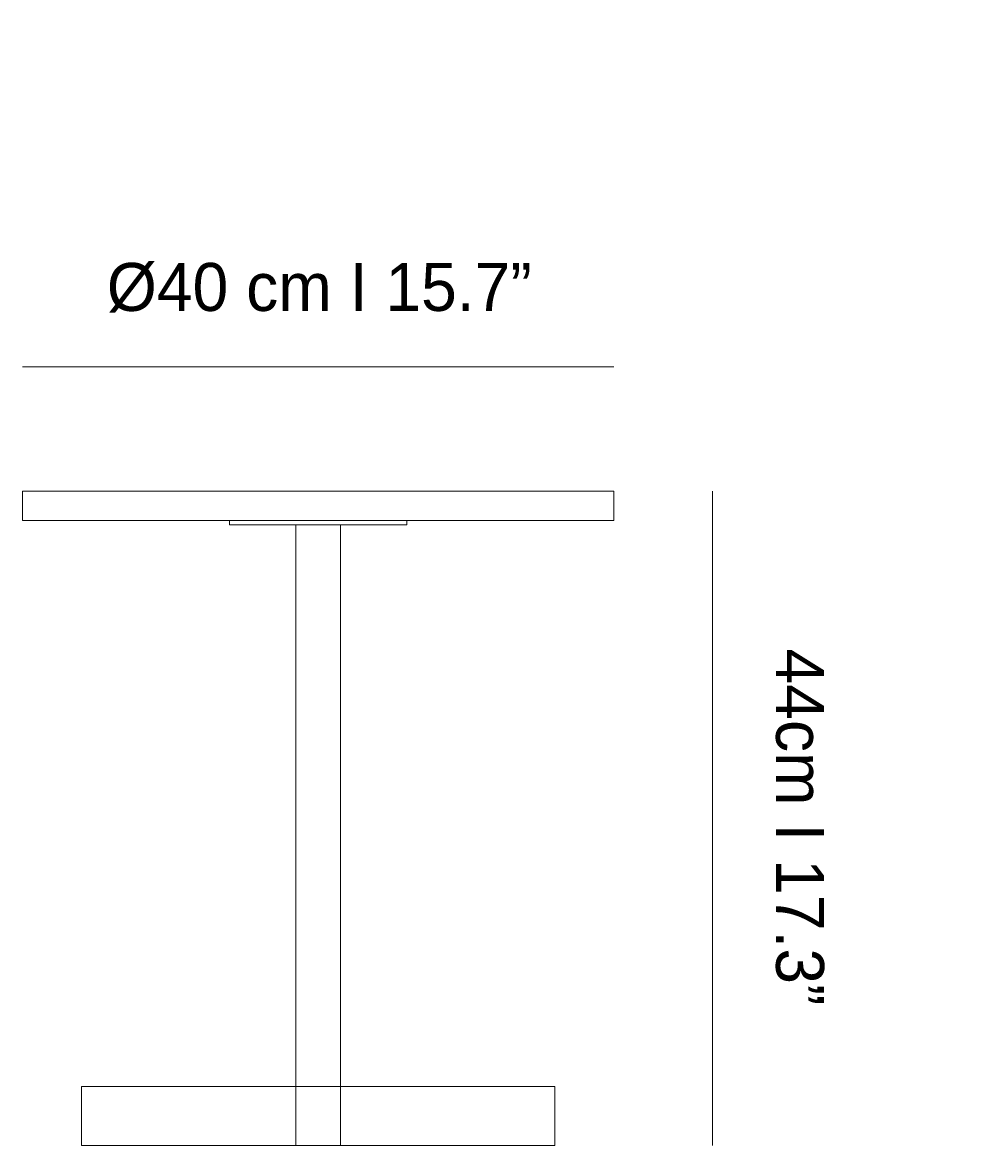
# Model space of a CAD drawing. Header units: millimetres. Extents: x 46 to 171, y -185 to -99.
# Tile 2 of 2: x 111 to 171, y -170 to -99. Entities that reach past the tile are written whole.
import ezdxf

# ---------------------------------------------------------------- set-up
doc = ezdxf.new("R2010")
doc.units = ezdxf.units.MM
doc.header["$MEASUREMENT"] = 0
doc.layers.add('Capa 1', color=7, linetype='Continuous', lineweight=0)

# ---------------------------------------------------------------- blocks, each defined once
blk = doc.blocks.new('Block_2')
at = {"layer": 'Capa 1', "color": 250, "lineweight": 9, "true_color": 0x1e1e1c}
for p, q in [((123.675, -130.485), (123.675, -130.758)), ((127.826, -131.452), (127.826, -130.758)), ((128.987, -130.758), (129.442, -130.758)), ((130.602, -131.452), (130.602, -130.758)), ((134.754, -130.758), (134.754, -130.485)), ((127.826, -134.079), (127.826, -132.453)), ((130.602, -134.079), (130.602, -132.453)), ((127.826, -150.891), (127.826, -139.505)), ((130.602, -150.891), (130.602, -139.505)), ((127.826, -165.166), (127.826, -154.633)), ((130.602, -165.166), (130.602, -154.633)), ((127.826, -165.814), (114.45, -165.814)), ((130.602, -165.826), (127.826, -165.826)), ((143.978, -165.814), (130.602, -165.814)), ((114.45, -169.5), (127.826, -169.5)), ((127.826, -169.5), (130.602, -169.5)), ((130.602, -169.5), (143.978, -169.5))]:
    blk.add_line(p, q, dxfattribs=at)
for points in [[(123.675, -130.758), (123.686, -130.758), (123.709, -130.758), (123.743, -130.758), (123.777, -130.758), (123.823, -130.758), (123.891, -130.758), (123.959, -130.758)], [(123.959, -130.758), (124.062, -130.758), (124.209, -130.758), (124.38, -130.758), (124.585, -130.758), (124.824, -130.758), (125.097, -130.758), (125.392, -130.758), (125.722, -130.758), (126.086, -130.758), (126.484, -130.758), (126.905, -130.758)], [(126.905, -130.758), (127.053, -130.758), (127.224, -130.758), (127.417, -130.758), (127.645, -130.758), (127.826, -130.758), (127.883, -130.758), (128.145, -130.758), (128.418, -130.758), (128.702, -130.758), (128.987, -130.758)], [(129.442, -130.758), (129.726, -130.758), (130.01, -130.758), (130.283, -130.758), (130.545, -130.758), (130.602, -130.758), (130.784, -130.758), (131.011, -130.758), (131.205, -130.758), (131.375, -130.758), (131.523, -130.758)], [(131.523, -130.758), (131.944, -130.758), (132.342, -130.758), (132.706, -130.758), (133.036, -130.758), (133.332, -130.758), (133.605, -130.758), (133.844, -130.758), (134.048, -130.758), (134.219, -130.758), (134.367, -130.758), (134.469, -130.758)], [(134.469, -130.758), (134.537, -130.758), (134.606, -130.758), (134.651, -130.758), (134.697, -130.758), (134.719, -130.758), (134.742, -130.758), (134.754, -130.758)], [(127.826, -132.453), (127.826, -132.373), (127.826, -132.282), (127.826, -132.168), (127.826, -132.043), (127.826, -131.907), (127.826, -131.759), (127.826, -131.611), (127.826, -131.452)], [(130.602, -131.452), (130.602, -131.611), (130.602, -131.759), (130.602, -131.907), (130.602, -132.043), (130.602, -132.168), (130.602, -132.282), (130.602, -132.373), (130.602, -132.453)], [(127.826, -139.505), (127.826, -138.97), (127.826, -138.447), (127.826, -137.947), (127.826, -137.458), (127.826, -136.98), (127.826, -136.536), (127.826, -136.104), (127.826, -135.694), (127.826, -135.319), (127.826, -134.967), (127.826, -134.637), (127.826, -134.341), (127.826, -134.079)], [(130.602, -134.079), (130.602, -134.341), (130.602, -134.637), (130.602, -134.967), (130.602, -135.319), (130.602, -135.694), (130.602, -136.104), (130.602, -136.536), (130.602, -136.98), (130.602, -137.458), (130.602, -137.947), (130.602, -138.447), (130.602, -138.97), (130.602, -139.505)], [(127.826, -154.633), (127.826, -154.44), (127.826, -154.235), (127.826, -153.985), (127.826, -153.723), (127.826, -153.45), (127.826, -153.154), (127.826, -152.836), (127.826, -152.517), (127.826, -152.188), (127.826, -151.858), (127.826, -151.528), (127.826, -151.209), (127.826, -150.891)], [(130.602, -150.891), (130.602, -151.209), (130.602, -151.528), (130.602, -151.858), (130.602, -152.188), (130.602, -152.517), (130.602, -152.836), (130.602, -153.154), (130.602, -153.45), (130.602, -153.723), (130.602, -153.985), (130.602, -154.235), (130.602, -154.44), (130.602, -154.633)], [(127.826, -165.826), (127.826, -165.814), (127.826, -165.792), (127.826, -165.746), (127.826, -165.678), (127.826, -165.598), (127.826, -165.507), (127.826, -165.405), (127.826, -165.291), (127.826, -165.166)], [(130.602, -165.166), (130.602, -165.291), (130.602, -165.405), (130.602, -165.507), (130.602, -165.598), (130.602, -165.678), (130.602, -165.746), (130.602, -165.792), (130.602, -165.814), (130.602, -165.826)], [(114.45, -165.814), (114.45, -165.837), (114.45, -165.894), (114.45, -165.985), (114.45, -166.11), (114.45, -166.258), (114.45, -166.428), (114.45, -166.622), (114.45, -166.838), (114.45, -167.065), (114.45, -167.304), (114.45, -167.543), (114.45, -167.793), (114.45, -168.032), (114.45, -168.271)], [(127.826, -165.826), (127.826, -165.837), (127.826, -165.894), (127.826, -165.985), (127.826, -166.11), (127.826, -166.258), (127.826, -166.428), (127.826, -166.622), (127.826, -166.838), (127.826, -167.065), (127.826, -167.304), (127.826, -167.543), (127.826, -167.793), (127.826, -168.032), (127.826, -168.271)], [(130.602, -166.974), (130.602, -166.747), (130.602, -166.542), (130.602, -166.36), (130.602, -166.19), (130.602, -166.053), (130.602, -165.951), (130.602, -165.871), (130.602, -165.826)], [(143.978, -166.974), (143.978, -166.747), (143.978, -166.542), (143.978, -166.36), (143.978, -166.19), (143.978, -166.053), (143.978, -165.951), (143.978, -165.871), (143.978, -165.826), (143.978, -165.814)], [(130.602, -169.5), (130.602, -169.465), (130.602, -169.397), (130.602, -169.295), (130.602, -169.17), (130.602, -169.011), (130.602, -168.829), (130.602, -168.624), (130.602, -168.408), (130.602, -168.18), (130.602, -167.941), (130.602, -167.691), (130.602, -167.452), (130.602, -167.202), (130.602, -166.974)], [(143.978, -169.5), (143.978, -169.465), (143.978, -169.397), (143.978, -169.295), (143.978, -169.17), (143.978, -169.011), (143.978, -168.829), (143.978, -168.624), (143.978, -168.408), (143.978, -168.18), (143.978, -167.941), (143.978, -167.691), (143.978, -167.452), (143.978, -167.202), (143.978, -166.974)], [(114.45, -168.271), (114.45, -168.499), (114.45, -168.715), (114.45, -168.897), (114.45, -169.079), (114.45, -169.215), (114.45, -169.34), (114.45, -169.42), (114.45, -169.477), (114.45, -169.5)], [(127.826, -168.271), (127.826, -168.499), (127.826, -168.715), (127.826, -168.897), (127.826, -169.079), (127.826, -169.215), (127.826, -169.34), (127.826, -169.42), (127.826, -169.477), (127.826, -169.5)]]:
    blk.add_lwpolyline(points, dxfattribs=at)
blk = doc.blocks.new('Block_0')
at = {"layer": 'Capa 1'}
blk.add_blockref('Block_2', (0, 0), dxfattribs=at)
blk = doc.blocks.new('Block_3')
at = {"layer": 'Capa 1', "color": 250, "lineweight": 9, "true_color": 0x1e1e1c}
blk.add_lwpolyline([(147.664, -130.485), (110.765, -130.485), (110.765, -128.642), (147.664, -128.642)], close=True, dxfattribs=at)

msp = doc.modelspace()

# ---------------------------------------------------------------- linework, layer by layer
at = {"layer": 'Capa 1', "color": 251, "lineweight": 18, "true_color": 0x4b4a4b}
for points in [[(110.766, -120.893), (110.766, -120.893), (147.664, -120.893), (147.664, -120.893)], [(153.831, -128.64), (153.831, -128.64), (153.831, -169.504), (153.831, -169.504)]]:
    msp.add_open_spline(points, degree=3, dxfattribs=at)

# ---------------------------------------------------------------- block references
at = {"layer": 'Capa 1'}
for name in ['Block_0', 'Block_3']:
    msp.add_blockref(name, (0, 0), dxfattribs=at)

# ---------------------------------------------------------------- texts
at = {"layer": 'Capa 1', "insert": (116.03, -117.509), "char_height": 0.2, "attachment_point": 7}
msp.add_mtext('\\C250;\\c1907997;\\FLato-Light|b0|i0|c1;\\H2.997200;\\W1.000290;Ø40 cm I 15.7”', dxfattribs=at)
at = {"layer": 'Capa 1', "insert": (157.746, -137.36), "char_height": 0.2, "attachment_point": 7, "rotation": 270}
msp.add_mtext('\\C250;\\c1907997;\\FLato-Light|b0|i0|c1;\\H2.997200;\\W1.000290; 44cm I 17.3” ', dxfattribs=at)

doc.saveas('drawing.dxf')
